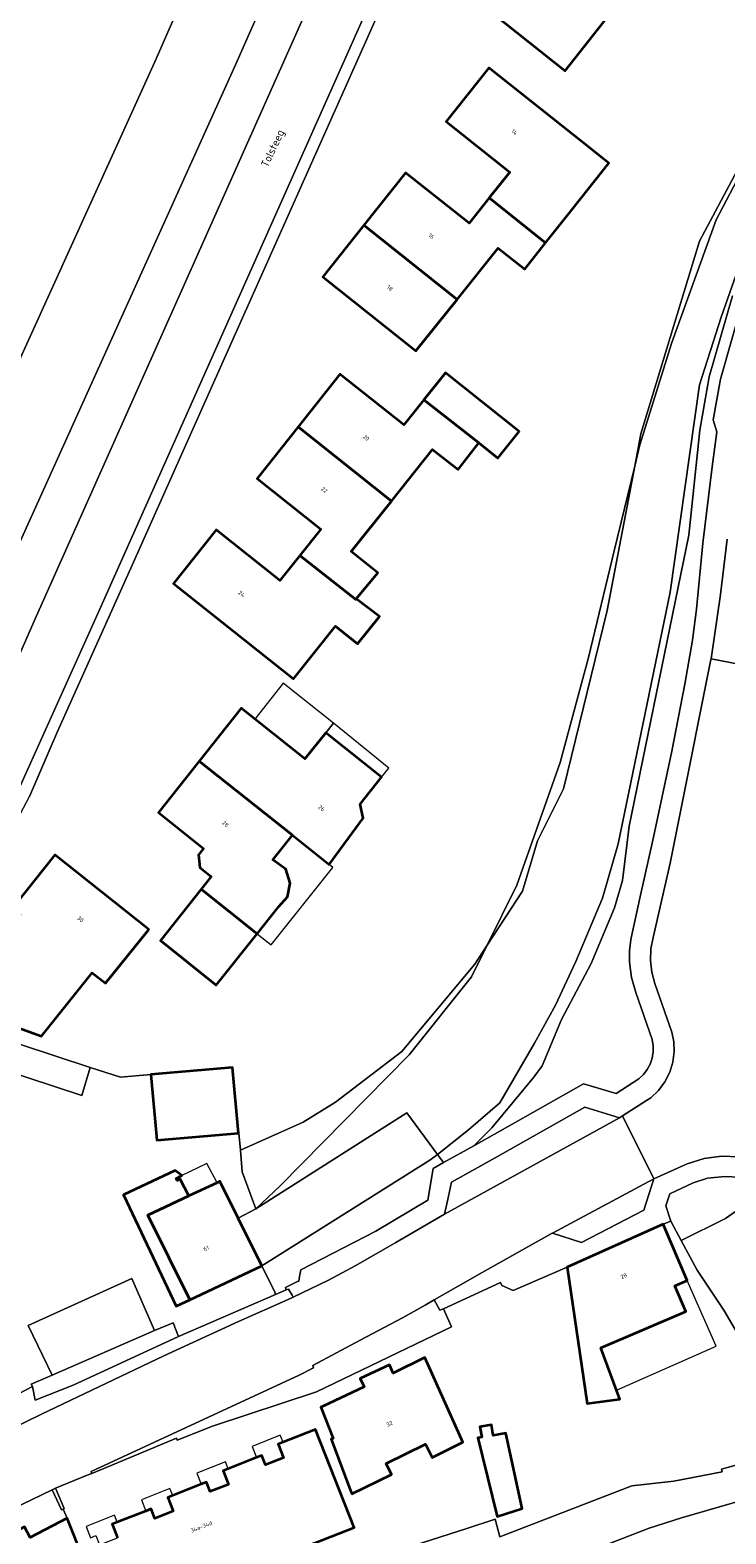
# Model space of a CAD drawing. Header units: metres. Extents: x 110065 to 112666, y 425872 to 427362.
# Tile 36 of 104: x 111259 to 111321, y 426334 to 426467. Entities that reach past the tile are written whole.
import ezdxf

# ---------------------------------------------------------------- set-up
doc = ezdxf.new("R2010")
doc.units = ezdxf.units.M
for name, color, linetype, lineweight in [('B-WE-GR-BEPLANTING_CULTUUR_HEESTERS-GV', 90, 'Continuous', 18), ('B-WE-GR-GRAS-GV', 60, 'Continuous', 13), ('B-WE-GR-GROENVOORZIENING-GV', 80, 'Continuous', 18), ('B-WE-IE-TERREINAFSCHEIDING_KUNSTMATIG_HEKWERK-G', 20, 'IE-TERREINAFSCHEIDING-KUNSTMATIG', 18), ('B-WE-IE-TERREINAFSCHEIDING_KUNSTMATIG_MUUR-GV', 90, 'IE-TERREINAFSCHEIDING-KUNSTMATIG-DICHT', 18), ('B-WE-OG-BEBOUWING-GV', 7, 'Continuous', 35), ('B-WE-OG-BEBOUWING-T18', 10, 'Continuous', 18), ('B-WE-OG-BEBOUWING_LUIFEL-GV', 7, 'Continuous', 18), ('B-WE-OG-BEBOUWING_OVERIG-GV', 7, 'Continuous', 18), ('B-WE-OG-BEBOUWING_STRAATNAAM-T35', 50, 'Continuous', 35), ('B-WE-OG-TERREIN_ERF-GV', 7, 'Continuous', 18), ('B-WE-OG-WATER-GV', 130, 'Continuous', 18), ('B-WE-VH-ONVERHARD-GV', 252, 'Continuous', 18), ('B-WE-VH-VERHARDING_ASFALT-GV', 252, 'Continuous', 18), ('B-WE-VH-VERHARDING_BETONSTRAATSTEEN-GV', 252, 'Continuous', 18), ('B-WE-VH-VERHARDING_OPEN-GV', 252, 'Continuous', 18), ('B-WE-VH-VERHARDING_TEGEL-GV', 252, 'Continuous', 18)]:
    doc.layers.add(name, color=color, linetype=linetype, lineweight=lineweight)
doc.styles.add('NLCS-ISO-M200-T18', font='NLCS-ISO.ttf')
doc.styles.add('NLCS-ISO-M200-T35', font='NLCS-ISO.ttf')
doc.linetypes.add('IE-TERREINAFSCHEIDING-KUNSTMATIG', pattern='A,4,[82,NLCS.SHX,S=0.75,R=90,X=0,Y=0],4,-2', length=10)
doc.linetypes.add('IE-TERREINAFSCHEIDING-KUNSTMATIG-DICHT', pattern='A,8,-1,[82,NLCS.SHX,S=0.75,R=90,X=0,Y=0],-1', length=10)

msp = doc.modelspace()

# ---------------------------------------------------------------- linework, layer by layer
at = {"layer": 'B-WE-GR-BEPLANTING_CULTUUR_HEESTERS-GV', "flags": 128}
for points in [[(111324.883, 426459.601), (111320.01, 426450.36), (111316.1, 426439.53), (111313.27, 426430.49), (111312.817, 426428.619), (111310.4, 426415.866), (111306.531, 426400.101), (111304.22, 426395.512), (111302.896, 426391.068), (111299.775, 426386.285), (111298.39, 426383.49), (111292.9, 426376.6), (111281.49, 426365.038), (111279.35, 426362.984), (111292.685, 426371.49), (111295.39, 426367.813), (111298.131, 426369.979), (111300.9, 426372.359), (111303.975, 426377.623), (111305.83, 426380.994), (111307.605, 426384.856), (111309.968, 426390.452), (111311.348, 426395.242), (111315.953, 426417.474), (111318.552, 426435.792), (111320.454, 426441.762), (111323.069, 426449.224)], [(111323.069, 426449.224), (111320.454, 426441.762), (111318.552, 426435.792), (111315.953, 426417.474), (111311.348, 426395.242), (111309.968, 426390.452), (111307.605, 426384.856), (111305.83, 426380.994), (111303.975, 426377.623), (111300.9, 426372.359), (111298.131, 426369.979), (111295.39, 426367.813), (111295.39, 426367.813), (111295.39, 426367.813), (111295.93, 426367.078), (111298.597, 426368.576), (111300.19, 426370.151), (111303.907, 426374.627), (111304.637, 426375.644), (111306.339, 426379.71), (111308.961, 426384.675), (111311.028, 426389.576), (111311.733, 426391.995), (111312.324, 426396.81), (111317.597, 426422.525), (111318.564, 426431.793), (111319.411, 426436.505), (111321.447, 426443.662)], [(111321.447, 426443.662), (111319.411, 426436.505), (111318.564, 426431.793), (111317.597, 426422.525), (111312.324, 426396.81), (111311.733, 426391.995), (111311.028, 426389.576), (111308.961, 426384.675), (111306.339, 426379.71), (111304.637, 426375.644), (111303.907, 426374.627), (111300.19, 426370.151), (111298.597, 426368.576), (111298.597, 426368.576), (111298.597, 426368.576), (111301.57, 426370.247), (111304.489, 426371.887), (111308.306, 426374.032), (111311.169, 426373.202), (111313.195, 426374.48), (111313.598, 426374.859), (111313.933, 426375.299), (111314.192, 426375.788), (111314.367, 426376.313), (111314.455, 426376.859), (111314.452, 426377.412), (111314.358, 426377.957), (111312.929, 426382.102), (111312.53, 426383.43), (111312.348, 426384.804), (111312.354, 426385.798), (111312.474, 426386.784), (111313.26, 426390.453), (111314.487, 426395.822), (111316.109, 426403.43), (111317.253, 426409.362), (111317.925, 426413.24), (111318.288, 426415.972), (111318.85, 426421.811), (111319.657, 426428.557), (111320.061, 426431.652), (111319.742, 426432.693), (111320.386, 426436.279), (111322.396, 426443.343)]]:
    msp.add_lwpolyline(points, dxfattribs=at)
for points in [[(111310.4, 426415.866), (111312.817, 426428.619), (111311, 426421.12), (111308.745, 426411.699), (111306.23, 426402.44), (111302.4, 426391.58), (111299.775, 426386.285), (111302.896, 426391.068), (111304.22, 426395.512), (111306.531, 426400.101), (111310.4, 426415.866), (111310.4, 426415.866)], [(111295.39, 426367.813), (111292.685, 426371.49), (111279.35, 426362.984), (111277.782, 426362.181), (111279.871, 426357.958), (111294.724, 426367.286), (111295.39, 426367.813), (111295.39, 426367.813)], [(111279.871, 426357.958), (111281.014, 426355.647), (111281.08, 426355.423), (111282.024, 426355.829), (111281.953, 426356.046), (111283.02, 426356.569), (111283.129, 426356.623), (111283.203, 426357.008), (111283.32, 426357.616), (111289.93, 426361.031), (111294.535, 426363.773), (111295.001, 426366.556), (111295.93, 426367.078), (111295.39, 426367.813), (111294.724, 426367.286), (111279.871, 426357.958), (111279.871, 426357.958)]]:
    msp.add_lwpolyline(points, close=True, dxfattribs=at)
at = {"layer": 'B-WE-GR-GRAS-GV', "flags": 128}
for points in [[(111252.8, 426399.14), (111259.85, 426415.11), (111301.278, 426508.031), (111308.054, 426522.806), (111310.137, 426527.674), (111312.124, 426532.317), (111305.967, 426537.671), (111304.521, 426539.059), (111304.521, 426539.059), (111304.521, 426539.059), (111303.702, 426539.984), (111302.62, 426537.613), (111301.25, 426534.609), (111302.347, 426532.505), (111303.359, 426531.113), (111304.165, 426529.719), (111304.683, 426528.533), (111304.743, 426527.797), (111304.559, 426526.808), (111292.587, 426498.095), (111277.548, 426464.047), (111252.685, 426409.122)], [(111269.679, 426317.603), (111314.087, 426334.777), (111316.955, 426335.705), (111327.041, 426338.626), (111327.129, 426338.246), (111331.222, 426339.373), (111331.332, 426339.03), (111333.895, 426339.732), (111333.895, 426339.732), (111333.895, 426339.732), (111334.009, 426343.764), (111327.426, 426341.935), (111320.499, 426340.01), (111320.536, 426339.778), (111316.288, 426338.938), (111312.574, 426338.521), (111300.89, 426334.032), (111300.489, 426335.586), (111297.999, 426334.76), (111290.079, 426332.213)], [(111333.391, 426330.832), (111333.895, 426339.732), (111331.332, 426339.03), (111331.222, 426339.373), (111327.129, 426338.246), (111327.041, 426338.626), (111316.955, 426335.705), (111314.087, 426334.777), (111269.679, 426317.603)]]:
    msp.add_lwpolyline(points, dxfattribs=at)
at = {"layer": 'B-WE-GR-GROENVOORZIENING-GV', "flags": 128}
msp.add_lwpolyline([(111178.298, 426426.741), (111179.968, 426427.446), (111182.336, 426427.92), (111183.101, 426427.945), (111184.275, 426427.74), (111236.05, 426407.166), (111240.425, 426405.427), (111242.394, 426404.979), (111243.233, 426405.138), (111243.832, 426405.508), (111245.037, 426406.951), (111252.116, 426424.094), (111270.428, 426464.313), (111282.555, 426492.01), (111291.908, 426513.056), (111292.112, 426515.006), (111291.87, 426516.217), (111291.289, 426517.551), (111290.568, 426518.506), (111289.491, 426519.434), (111288.293, 426520.171), (111278.311, 426525.97), (111257.935, 426536.092), (111244.969, 426545.458)], dxfattribs=at)
msp.add_lwpolyline([(111316.005, 426361.914), (111316.93, 426360.198), (111320.832, 426362.149), (111326.406, 426366.04), (111325.099, 426366.758), (111324.467, 426365.047), (111323.316, 426365.491), (111322.034, 426365.786), (111320.801, 426365.852), (111319.256, 426365.721), (111317.974, 426365.31), (111315.919, 426364.324), (111315.58, 426363.264), (111316.005, 426361.914), (111316.005, 426361.914)], close=True, dxfattribs=at)
at = {"layer": 'B-WE-IE-TERREINAFSCHEIDING_KUNSTMATIG_HEKWERK-G', "flags": 128}
msp.add_lwpolyline([(111279.35, 426362.984), (111277.782, 426362.181)], dxfattribs=at)
at = {"layer": 'B-WE-IE-TERREINAFSCHEIDING_KUNSTMATIG_MUUR-GV', "flags": 128}
msp.add_lwpolyline([(111262.411, 426336.513), (111261.646, 426338.312), (111261.354, 426338.18), (111262.155, 426336.407), (111262.307, 426336.47), (111262.411, 426336.513), (111262.411, 426336.513)], close=True, dxfattribs=at)
at = {"layer": 'B-WE-OG-BEBOUWING-GV', "flags": 128}
for points in [[(111305.433, 426472.263), (111299.834, 426476.728), (111296.057, 426471.992), (111306.666, 426463.532), (111312.196, 426470.528), (111307.235, 426474.537), (111305.433, 426472.263), (111305.433, 426472.263)], [(111308.218, 426457.218), (111299.936, 426463.796), (111296.163, 426459.046), (111301.775, 426454.589), (111299.966, 426452.316), (111304.95, 426448.328), (111306.834, 426450.699), (111310.544, 426455.37), (111308.218, 426457.218), (111308.218, 426457.218)], [(111288.891, 426449.901), (111297.121, 426443.335), (111300.762, 426447.87), (111303.097, 426445.995), (111304.95, 426448.328), (111299.966, 426452.316), (111298.177, 426450.068), (111292.573, 426454.528), (111288.891, 426449.901), (111288.891, 426449.901)], [(111297.121, 426443.335), (111288.891, 426449.901), (111285.256, 426445.334), (111293.474, 426438.794), (111297.121, 426443.335), (111297.121, 426443.335)], [(111292.407, 426432.247), (111286.776, 426436.729), (111283.074, 426432.078), (111291.34, 426425.515), (111294.951, 426430.079), (111297.205, 426428.319), (111299.045, 426430.656), (111294.181, 426434.47), (111292.407, 426432.247), (111292.407, 426432.247)], [(111302.62, 426431.664), (111296.086, 426436.859), (111294.181, 426434.47), (111299.045, 426430.656), (111300.738, 426429.316), (111302.62, 426431.664), (111302.62, 426431.664)], [(111291.34, 426425.515), (111283.074, 426432.078), (111279.45, 426427.525), (111285.079, 426423.044), (111283.231, 426420.721), (111288.168, 426416.829), (111288.214, 426416.885), (111290.119, 426419.182), (111287.773, 426421.06), (111291.34, 426425.515), (111291.34, 426425.515)], [(111281.471, 426418.507), (111275.847, 426422.982), (111272.076, 426418.243), (111282.672, 426409.81), (111286.371, 426414.458), (111288.327, 426412.901), (111290.264, 426415.334), (111288.214, 426416.885), (111288.168, 426416.829), (111283.231, 426420.721), (111281.471, 426418.507), (111281.471, 426418.507)], [(111274.334, 426402.532), (111282.567, 426395.999), (111285.831, 426393.41), (111288.838, 426397.511), (111288.551, 426398.739), (111290.455, 426401.131), (111285.515, 426405.061), (111283.682, 426402.764), (111278.048, 426407.224), (111274.334, 426402.532), (111274.334, 426402.532)], [(111282.567, 426395.999), (111274.334, 426402.532), (111270.744, 426397.998), (111274.727, 426394.845), (111274.268, 426394.265), (111274.399, 426393.143), (111275.395, 426392.354), (111274.505, 426391.23), (111279.448, 426387.297), (111281.369, 426389.711), (111282.148, 426390.565), (111282.385, 426391.78), (111282.004, 426392.997), (111280.845, 426393.835), (111282.567, 426395.999), (111282.567, 426395.999)], [(111269.879, 426387.682), (111261.593, 426394.27), (111257.822, 426389.527), (111258.503, 426388.986), (111254.816, 426384.255), (111255.035, 426384.084), (111253.94, 426380.57), (111260.414, 426378.253), (111264.89, 426383.861), (111266.065, 426382.924), (111269.879, 426387.682), (111269.879, 426387.682)], [(111279.448, 426387.297), (111274.505, 426391.23), (111270.914, 426386.695), (111275.847, 426382.771), (111279.448, 426387.297), (111279.448, 426387.297)], [(111277.796, 426369.694), (111277.283, 426375.495), (111270.066, 426374.857), (111270.579, 426369.056), (111277.796, 426369.694), (111277.796, 426369.694)], [(111272.795, 426365.932), (111272.226, 426366.395), (111267.658, 426364.224), (111272.293, 426354.387), (111273.517, 426354.964), (111269.795, 426362.427), (111273.416, 426364.133), (111272.654, 426365.622), (111272.381, 426365.515), (111272.291, 426365.687), (111272.795, 426365.932), (111272.795, 426365.932)], [(111269.795, 426362.427), (111273.517, 426354.964), (111279.871, 426357.958), (111277.782, 426362.181), (111276.174, 426365.432), (111275.913, 426365.309), (111273.416, 426364.133), (111269.795, 426362.427), (111269.795, 426362.427)], [(111317.468, 426356.675), (111315.344, 426361.636), (111306.849, 426357.85), (111308.628, 426345.796), (111311.498, 426346.198), (111309.819, 426350.708), (111317.35, 426353.931), (111316.376, 426356.207), (111317.468, 426356.675), (111317.468, 426356.675)], [(111297.642, 426342.384), (111294.286, 426349.856), (111291.478, 426348.491), (111291.139, 426349.215), (111288.564, 426348.011), (111288.903, 426347.287), (111285.237, 426345.551), (111285.095, 426345.484), (111286.172, 426342.702), (111286.011, 426342.642), (111287.644, 426338.271), (111287.829, 426337.817), (111291.333, 426339.539), (111290.858, 426340.505), (111294.333, 426342.212), (111294.909, 426341.041), (111297.642, 426342.384), (111297.642, 426342.384)], [(111300.324, 426342.982), (111300.169, 426343.92), (111299.139, 426343.728), (111299.311, 426342.814), (111298.959, 426342.78), (111300.653, 426335.814), (111302.862, 426336.519), (111301.417, 426343.178), (111300.324, 426342.982), (111300.324, 426342.982)], [(111265.559, 426328.416), (111262.669, 426335.671), (111259.411, 426333.972), (111258.913, 426334.903), (111253.949, 426332.255), (111258.166, 426324.514), (111263.068, 426327.137), (111265.559, 426328.416), (111265.559, 426328.416)]]:
    msp.add_lwpolyline(points, close=True, dxfattribs=at)
msp.add_lwpolyline([(111283.141, 426332.927), (111288.033, 426334.859), (111284.617, 426343.509), (111281.749, 426342.386), (111281.302, 426342.211), (111281.78, 426341.002), (111280.198, 426340.377), (111279.868, 426341.214), (111279.403, 426341.031), (111276.891, 426340.039), (111276.445, 426339.863), (111276.923, 426338.653), (111275.304, 426338.014), (111274.974, 426338.851), (111274.509, 426338.668), (111271.997, 426337.676), (111271.551, 426337.5), (111272.028, 426336.291), (111270.41, 426335.651), (111270.079, 426336.488), (111269.614, 426336.305), (111267.094, 426335.309), (111266.657, 426335.137), (111266.831, 426334.696), (111267.131, 426333.937)], dxfattribs=at)
at = {"layer": 'B-WE-OG-BEBOUWING_LUIFEL-GV', "flags": 128}
for points in [[(111286.203, 426405.91), (111281.764, 426409.441), (111279.254, 426406.27), (111283.682, 426402.764), (111285.515, 426405.061), (111286.203, 426405.91), (111286.203, 426405.91)], [(111290.455, 426401.131), (111291.106, 426401.942), (111286.203, 426405.91), (111285.515, 426405.061), (111290.455, 426401.131), (111290.455, 426401.131)], [(111285.831, 426393.41), (111282.567, 426395.999), (111280.845, 426393.835), (111282.004, 426392.997), (111282.385, 426391.78), (111282.148, 426390.565), (111281.369, 426389.711), (111279.448, 426387.297), (111280.683, 426386.313), (111286.137, 426393.166), (111285.831, 426393.41), (111285.831, 426393.41)], [(111311.209, 426346.976), (111320.018, 426350.873), (111317.468, 426356.675), (111316.376, 426356.207), (111317.35, 426353.931), (111309.819, 426350.708), (111311.209, 426346.976), (111311.209, 426346.976)]]:
    msp.add_lwpolyline(points, close=True, dxfattribs=at)
at = {"layer": 'B-WE-OG-BEBOUWING_OVERIG-GV', "flags": 128}
for points in [[(111275.913, 426365.309), (111275.007, 426367.005), (111272.795, 426365.932), (111272.291, 426365.687), (111272.381, 426365.515), (111272.654, 426365.622), (111273.416, 426364.133), (111275.913, 426365.309), (111275.913, 426365.309)], [(111279.403, 426341.031), (111279.868, 426341.214), (111280.198, 426340.377), (111281.78, 426341.002), (111281.302, 426342.211), (111281.749, 426342.386), (111281.506, 426343.001), (111279.013, 426342.017), (111279.403, 426341.031), (111279.403, 426341.031)], [(111274.509, 426338.668), (111274.974, 426338.851), (111275.304, 426338.014), (111276.923, 426338.653), (111276.445, 426339.863), (111276.891, 426340.039), (111276.649, 426340.653), (111274.119, 426339.654), (111274.509, 426338.668), (111274.509, 426338.668)], [(111269.614, 426336.305), (111270.079, 426336.488), (111270.41, 426335.651), (111272.028, 426336.291), (111271.551, 426337.5), (111271.997, 426337.676), (111271.755, 426338.29), (111269.225, 426337.291), (111269.614, 426336.305), (111269.614, 426336.305)], [(111264.739, 426333.949), (111265.204, 426334.133), (111265.531, 426333.305), (111267.131, 426333.937), (111266.831, 426334.696), (111266.657, 426335.137), (111267.094, 426335.309), (111266.851, 426335.923), (111264.349, 426334.935), (111264.739, 426333.949), (111264.739, 426333.949)]]:
    msp.add_lwpolyline(points, close=True, dxfattribs=at)
at = {"layer": 'B-WE-OG-TERREIN_ERF-GV', "flags": 128}
for points in [[(111305.433, 426472.263), (111307.235, 426474.537), (111309.024, 426476.793), (111303.397, 426481.25), (111307.059, 426485.873), (111310.704, 426490.475), (111316.332, 426486.016), (111318.187, 426488.306), (111320.065, 426490.624), (111325.002, 426486.627), (111323.117, 426484.273), (111324.298, 426483.328), (111322.425, 426481), (111320.064, 426482.871), (111316.472, 426478.337), (111312.87, 426473.822), (111315.624, 426471.628), (111313.761, 426469.291), (111312.196, 426470.528), (111306.666, 426463.532), (111296.057, 426471.992), (111299.834, 426476.728), (111305.433, 426472.263), (111305.433, 426472.263)], [(111288.891, 426449.901), (111292.573, 426454.528), (111298.177, 426450.068), (111299.966, 426452.316), (111301.775, 426454.589), (111296.163, 426459.046), (111299.936, 426463.796), (111308.218, 426457.218), (111310.544, 426455.37), (111306.834, 426450.699), (111304.95, 426448.328), (111303.097, 426445.995), (111300.762, 426447.87), (111297.121, 426443.335), (111293.474, 426438.794), (111285.256, 426445.334), (111288.891, 426449.901), (111288.891, 426449.901)], [(111320.01, 426450.36), (111324.883, 426459.601), (111321.885, 426454.721), (111318.549, 426448.469), (111313.356, 426431.466), (111312.817, 426428.619), (111313.27, 426430.49), (111316.1, 426439.53), (111320.01, 426450.36), (111320.01, 426450.36)], [(111291.34, 426425.515), (111287.773, 426421.06), (111290.119, 426419.182), (111288.214, 426416.885), (111290.264, 426415.334), (111288.327, 426412.901), (111286.371, 426414.458), (111282.672, 426409.81), (111272.076, 426418.243), (111275.847, 426422.982), (111281.471, 426418.507), (111283.231, 426420.721), (111285.079, 426423.044), (111279.45, 426427.525), (111283.074, 426432.078), (111286.776, 426436.729), (111292.407, 426432.247), (111294.181, 426434.47), (111296.086, 426436.859), (111302.62, 426431.664), (111300.738, 426429.316), (111299.045, 426430.656), (111297.205, 426428.319), (111294.951, 426430.079), (111291.34, 426425.515), (111291.34, 426425.515)], [(111290.455, 426401.131), (111288.551, 426398.739), (111288.838, 426397.511), (111285.831, 426393.41), (111282.567, 426395.999), (111280.845, 426393.835), (111282.004, 426392.997), (111282.385, 426391.78), (111282.148, 426390.565), (111281.369, 426389.711), (111279.448, 426387.297), (111275.847, 426382.771), (111270.914, 426386.695), (111274.505, 426391.23), (111275.395, 426392.354), (111274.399, 426393.143), (111274.268, 426394.265), (111274.727, 426394.845), (111270.744, 426397.998), (111274.334, 426402.532), (111278.048, 426407.224), (111283.682, 426402.764), (111285.515, 426405.061), (111290.455, 426401.131), (111290.455, 426401.131)], [(111269.879, 426387.682), (111266.065, 426382.924), (111264.89, 426383.861), (111260.414, 426378.253), (111253.94, 426380.57), (111255.035, 426384.084), (111254.816, 426384.255), (111258.503, 426388.986), (111257.822, 426389.527), (111261.593, 426394.27), (111269.879, 426387.682), (111269.879, 426387.682)], [(111298.39, 426383.49), (111299.775, 426386.285), (111298.678, 426384.603), (111292.252, 426376.906), (111286.392, 426372.43), (111283.511, 426370.641), (111277.979, 426368.176), (111278.143, 426366.262), (111279.35, 426362.984), (111281.49, 426365.038), (111292.9, 426376.6), (111298.39, 426383.49), (111298.39, 426383.49)], [(111297.642, 426342.384), (111294.909, 426341.041), (111294.333, 426342.212), (111290.858, 426340.505), (111291.333, 426339.539), (111287.829, 426337.817), (111287.644, 426338.271), (111286.011, 426342.642), (111286.172, 426342.702), (111285.095, 426345.484), (111285.237, 426345.551), (111288.903, 426347.287), (111288.564, 426348.011), (111291.139, 426349.215), (111291.478, 426348.491), (111294.286, 426349.856), (111297.642, 426342.384), (111297.642, 426342.384)], [(111300.324, 426342.982), (111301.417, 426343.178), (111302.862, 426336.519), (111300.653, 426335.814), (111298.959, 426342.78), (111299.311, 426342.814), (111299.139, 426343.728), (111300.169, 426343.92), (111300.324, 426342.982), (111300.324, 426342.982)], [(111262.155, 426336.407), (111261.354, 426338.18), (111255.037, 426335.137), (111253.014, 426334.087), (111253.949, 426332.255), (111258.913, 426334.903), (111259.411, 426333.972), (111262.669, 426335.671), (111262.307, 426336.47), (111262.155, 426336.407), (111262.155, 426336.407)]]:
    msp.add_lwpolyline(points, close=True, dxfattribs=at)
for points in [[(111291.942, 426472.635), (111268.414, 426419.874), (111261.82, 426405.167), (111259.349, 426399.433)], [(111252.089, 426379.623), (111264.708, 426375.492), (111267.375, 426374.619), (111270.066, 426374.857), (111277.283, 426375.495), (111277.796, 426369.694), (111277.848, 426369.697), (111277.979, 426368.176), (111283.511, 426370.641), (111286.392, 426372.43), (111292.252, 426376.906), (111298.678, 426384.603), (111299.775, 426386.285), (111302.4, 426391.58), (111306.23, 426402.44), (111308.745, 426411.699), (111311, 426421.12), (111312.817, 426428.619), (111312.817, 426428.619), (111312.817, 426428.619), (111313.356, 426431.466), (111318.549, 426448.469), (111321.885, 426454.721)], [(111245.865, 426340.1), (111259.596, 426347.308), (111259.491, 426347.518), (111261.332, 426348.318), (111259.23, 426352.691), (111268.396, 426356.856), (111270.38, 426352.249), (111272.037, 426352.937), (111272.508, 426351.733), (111281.08, 426355.423), (111281.014, 426355.647), (111279.871, 426357.958), (111273.517, 426354.964), (111269.795, 426362.427), (111273.416, 426364.133), (111275.913, 426365.309), (111276.174, 426365.432), (111277.782, 426362.181), (111279.35, 426362.984), (111278.143, 426366.262), (111277.979, 426368.176), (111277.979, 426368.176), (111277.979, 426368.176), (111277.848, 426369.697), (111277.796, 426369.694), (111270.579, 426369.056), (111270.066, 426374.857), (111267.375, 426374.619), (111264.708, 426375.492), (111263.957, 426373.018), (111252.13, 426376.89)], [(111322.39, 426351.133), (111320.694, 426354.059), (111318.346, 426357.57), (111316.93, 426360.198), (111316.005, 426361.914), (111315.344, 426361.636), (111317.468, 426356.675), (111316.376, 426356.207), (111317.35, 426353.931), (111309.819, 426350.708), (111311.498, 426346.198), (111308.628, 426345.796), (111306.849, 426357.85), (111302.072, 426355.787), (111301.072, 426356.22), (111300.955, 426356.495), (111295.922, 426354.155), (111296.644, 426352.564), (111284.711, 426346.83), (111275.509, 426343.809), (111272.39, 426342.559), (111272.32, 426342.725), (111264.859, 426339.623), (111264.43, 426339.458), (111261.646, 426338.312), (111262.411, 426336.513), (111262.307, 426336.47), (111262.307, 426336.47), (111262.307, 426336.47), (111262.669, 426335.671), (111265.559, 426328.416)], [(111267.131, 426333.937), (111266.831, 426334.696), (111266.657, 426335.137), (111267.094, 426335.309), (111269.614, 426336.305), (111270.079, 426336.488), (111270.41, 426335.651), (111272.028, 426336.291), (111271.551, 426337.5), (111271.997, 426337.676), (111274.509, 426338.668), (111274.974, 426338.851), (111275.304, 426338.014), (111276.923, 426338.653), (111276.445, 426339.863), (111276.891, 426340.039), (111279.403, 426341.031), (111279.868, 426341.214), (111280.198, 426340.377), (111281.78, 426341.002), (111281.302, 426342.211), (111281.749, 426342.386), (111284.617, 426343.509), (111288.033, 426334.859), (111283.141, 426332.927)], [(111290.079, 426332.213), (111297.999, 426334.76), (111300.489, 426335.586), (111300.89, 426334.032), (111312.574, 426338.521), (111316.288, 426338.938), (111320.536, 426339.778), (111320.499, 426340.01), (111327.426, 426341.935)]]:
    msp.add_lwpolyline(points, dxfattribs=at)
at = {"layer": 'B-WE-OG-WATER-GV', "flags": 128}
msp.add_lwpolyline([(111252.685, 426409.122), (111277.548, 426464.047), (111292.587, 426498.095), (111304.559, 426526.808), (111304.743, 426527.797), (111304.683, 426528.533), (111304.165, 426529.719), (111303.359, 426531.113), (111302.347, 426532.505), (111302.347, 426532.505), (111302.347, 426532.505), (111301.25, 426534.609), (111290.568, 426518.506), (111291.289, 426517.551), (111291.87, 426516.217), (111292.112, 426515.006), (111291.908, 426513.056), (111282.555, 426492.01), (111270.428, 426464.313), (111252.116, 426424.094)], dxfattribs=at)
at = {"layer": 'B-WE-VH-ONVERHARD-GV', "flags": 128}
msp.add_lwpolyline([(111327.426, 426341.935), (111334.009, 426343.764), (111342.294, 426346.067), (111342.776, 426346.567), (111336.51, 426355.361), (111329.963, 426364.926), (111328.627, 426364.06), (111327.591, 426365.133), (111326.406, 426366.04), (111320.832, 426362.149), (111316.93, 426360.198), (111318.346, 426357.57), (111320.694, 426354.059), (111322.39, 426351.133), (111324.445, 426348.167), (111326.368, 426345.392), (111327.426, 426341.935), (111327.426, 426341.935)], close=True, dxfattribs=at)
at = {"layer": 'B-WE-VH-VERHARDING_ASFALT-GV', "flags": 128}
for points in [[(111320.982, 426422.147), (111320.385, 426417.276), (111319.568, 426411.586), (111319.568, 426411.586), (111319.568, 426411.586), (111326.737, 426410.193)], [(111255.037, 426335.137), (111261.354, 426338.18), (111261.646, 426338.312), (111264.43, 426339.458), (111264.859, 426339.623), (111264.789, 426339.809), (111283.169, 426348.296), (111284.449, 426348.957), (111284.368, 426349.156), (111288.574, 426351.389), (111292.302, 426353.374), (111294.306, 426354.499), (111295.096, 426354.95), (111299.354, 426357.381), (111305.529, 426360.835), (111305.547, 426360.844), (111314.069, 426365.401), (111314.506, 426365.635), (111311.755, 426371.223), (111311.475, 426371.044), (111296.008, 426362.533), (111291.706, 426360.032), (111288.188, 426357.99), (111285.76, 426356.711), (111282.652, 426355.202), (111282.185, 426354.975), (111277.822, 426353.031), (111271.201, 426350.026), (111260.401, 426344.865), (111246.778, 426338.196)]]:
    msp.add_lwpolyline(points, dxfattribs=at)
at = {"layer": 'B-WE-VH-VERHARDING_BETONSTRAATSTEEN-GV', "flags": 128}
for points in [[(111314.622, 426525.755), (111310.137, 426527.674), (111308.054, 426522.806), (111301.278, 426508.031), (111259.85, 426415.11), (111252.8, 426399.14), (111252.582, 426398.759), (111244.038, 426388.117), (111248.151, 426385.383), (111256.453, 426396.15), (111257.037, 426397.08), (111265.527, 426415.915), (111303.975, 426502.151), (111314.622, 426525.755), (111314.622, 426525.755)], [(111296.008, 426362.533), (111311.475, 426371.044), (111308.399, 426371.983), (111300.496, 426367.518), (111296.641, 426365.341), (111296.271, 426363.7), (111296.008, 426362.533), (111296.008, 426362.533)], [(111314.303, 426364.991), (111314.506, 426365.635), (111314.069, 426365.401), (111305.547, 426360.844), (111308.131, 426360.013), (111313.637, 426362.875), (111314.303, 426364.991), (111314.303, 426364.991)]]:
    msp.add_lwpolyline(points, close=True, dxfattribs=at)
for points in [[(111326.737, 426410.193), (111319.568, 426411.586), (111319.559, 426411.525), (111316.815, 426397.813), (111315.956, 426393.522), (111314.452, 426386.975), (111314.246, 426385.961), (111314.202, 426384.928), (111314.322, 426383.901), (111314.602, 426382.905), (111316.089, 426378.604), (111316.262, 426377.759), (111316.3, 426376.898), (111316.186, 426375.964), (111315.914, 426375.063), (111315.491, 426374.222), (111314.929, 426373.467), (111314.247, 426372.819), (111313.849, 426372.564), (111311.755, 426371.223), (111311.755, 426371.223), (111311.755, 426371.223), (111314.506, 426365.635), (111317.469, 426366.971), (111318.95, 426367.433), (111320.486, 426367.646), (111322.037, 426367.606)], [(111252.13, 426376.89), (111263.957, 426373.018), (111264.708, 426375.492), (111252.089, 426379.623)]]:
    msp.add_lwpolyline(points, dxfattribs=at)
at = {"layer": 'B-WE-VH-VERHARDING_OPEN-GV', "flags": 128}
for points in [[(111270.38, 426352.249), (111268.396, 426356.856), (111259.23, 426352.691), (111261.332, 426348.318), (111270.38, 426352.249), (111270.38, 426352.249)], [(111264.859, 426339.623), (111272.32, 426342.725), (111272.39, 426342.559), (111275.509, 426343.809), (111284.711, 426346.83), (111296.644, 426352.564), (111295.922, 426354.155), (111295.592, 426354.037), (111295.246, 426354.682), (111295.096, 426354.95), (111294.306, 426354.499), (111292.302, 426353.374), (111288.574, 426351.389), (111284.368, 426349.156), (111284.449, 426348.957), (111283.169, 426348.296), (111264.789, 426339.809), (111264.859, 426339.623), (111264.859, 426339.623)]]:
    msp.add_lwpolyline(points, close=True, dxfattribs=at)
msp.add_lwpolyline([(111229.708, 426329.081), (111246.778, 426338.196), (111260.401, 426344.865), (111271.201, 426350.026), (111277.822, 426353.031), (111282.185, 426354.975), (111282.652, 426355.202), (111282.545, 426355.378), (111282.222, 426355.914), (111282.024, 426355.829), (111281.08, 426355.423), (111272.508, 426351.733), (111263.193, 426347.423), (111259.836, 426346.11), (111259.596, 426347.308), (111245.865, 426340.1), (111246.022, 426339.768), (111227.86, 426329.887)], dxfattribs=at)
at = {"layer": 'B-WE-VH-VERHARDING_TEGEL-GV', "flags": 128}
for points in [[(111317.107, 426528.689), (111316.272, 426529.563), (111315.904, 426528.598), (111314.622, 426525.755), (111303.975, 426502.151), (111265.527, 426415.915), (111257.037, 426397.08), (111256.453, 426396.15), (111248.151, 426385.383), (111248.527, 426384.282), (111256.967, 426394.925), (111259.349, 426399.433), (111261.82, 426405.167), (111268.414, 426419.874), (111291.942, 426472.635), (111312.621, 426518.924), (111316.852, 426528.134), (111317.107, 426528.689), (111317.107, 426528.689)], [(111272.508, 426351.733), (111272.037, 426352.937), (111270.38, 426352.249), (111261.332, 426348.318), (111259.491, 426347.518), (111259.596, 426347.308), (111259.836, 426346.11), (111263.193, 426347.423), (111272.508, 426351.733), (111272.508, 426351.733)]]:
    msp.add_lwpolyline(points, close=True, dxfattribs=at)
for points in [[(111322.396, 426443.343), (111320.386, 426436.279), (111319.742, 426432.693), (111320.061, 426431.652), (111319.657, 426428.557), (111318.85, 426421.811), (111318.288, 426415.972), (111317.925, 426413.24), (111317.253, 426409.362), (111316.109, 426403.43), (111314.487, 426395.822), (111313.26, 426390.453), (111312.474, 426386.784), (111312.354, 426385.798), (111312.348, 426384.804), (111312.53, 426383.43), (111312.929, 426382.102), (111314.358, 426377.957), (111314.452, 426377.412), (111314.455, 426376.859), (111314.367, 426376.313), (111314.192, 426375.788), (111313.933, 426375.299), (111313.598, 426374.859), (111313.195, 426374.48), (111311.169, 426373.202), (111308.306, 426374.032), (111304.489, 426371.887), (111301.57, 426370.247), (111298.597, 426368.576), (111295.93, 426367.078), (111295.001, 426366.556), (111294.535, 426363.773), (111289.93, 426361.031), (111283.32, 426357.616), (111283.203, 426357.008), (111283.129, 426356.623), (111283.02, 426356.569), (111281.953, 426356.046), (111282.024, 426355.829), (111282.024, 426355.829), (111282.024, 426355.829), (111282.222, 426355.914), (111282.545, 426355.378), (111282.652, 426355.202), (111285.76, 426356.711), (111288.188, 426357.99), (111291.706, 426360.032), (111296.008, 426362.533), (111296.271, 426363.7), (111296.641, 426365.341), (111300.496, 426367.518), (111308.399, 426371.983), (111311.475, 426371.044), (111311.755, 426371.223), (111313.849, 426372.564), (111314.247, 426372.819), (111314.929, 426373.467), (111315.491, 426374.222), (111315.914, 426375.063), (111316.186, 426375.964), (111316.3, 426376.898), (111316.262, 426377.759), (111316.089, 426378.604), (111314.602, 426382.905), (111314.322, 426383.901), (111314.202, 426384.928), (111314.246, 426385.961), (111314.452, 426386.975), (111315.956, 426393.522), (111316.815, 426397.813), (111319.559, 426411.525), (111319.568, 426411.586), (111320.385, 426417.276), (111320.982, 426422.147)], [(111322.037, 426367.606), (111320.486, 426367.646), (111318.95, 426367.433), (111317.469, 426366.971), (111314.506, 426365.635), (111314.303, 426364.991), (111313.637, 426362.875), (111308.131, 426360.013), (111305.547, 426360.844), (111305.529, 426360.835), (111299.354, 426357.381), (111295.096, 426354.95), (111295.096, 426354.95), (111295.096, 426354.95), (111295.246, 426354.682), (111295.592, 426354.037), (111295.922, 426354.155), (111300.955, 426356.495), (111301.072, 426356.22), (111302.072, 426355.787), (111306.849, 426357.85), (111315.344, 426361.636), (111316.005, 426361.914), (111315.58, 426363.264), (111315.919, 426364.324), (111317.974, 426365.31), (111319.256, 426365.721), (111320.801, 426365.852), (111322.034, 426365.786)]]:
    msp.add_lwpolyline(points, dxfattribs=at)

# ---------------------------------------------------------------- texts
at = {"layer": 'B-WE-OG-BEBOUWING-T18', "char_height": 0.36, "attachment_point": 5, "style": 'NLCS-ISO-M200-T18'}
for s, insert, rotation in [('14', (111302.187, 426458.137), 322), ('16', (111294.856, 426448.93), 321), ('18', (111291.185, 426444.343), 321), ('20', (111289.082, 426431.115), 322), ('22', (111285.392, 426426.519), 322), ('24', (111278.081, 426417.334), 321), ('26', (111285.145, 426398.393), 323.7), ('28', (111276.655, 426397.002), 322), ('30', (111263.846, 426388.598), 321), ('61', (111274.95, 426359.508), 25.2), ('28', (111311.848, 426357.063), 24), ('32', (111291.144, 426344.015), 25), ('34a-34d', (111274.532, 426334.914), 21.5)]:
    msp.add_mtext(s, dxfattribs=dict(at, insert=insert, rotation=rotation))
at = {"layer": 'B-WE-OG-BEBOUWING_STRAATNAAM-T35', "insert": (111280.914, 426456.639), "char_height": 0.7, "attachment_point": 5, "rotation": 65, "style": 'NLCS-ISO-M200-T35'}
msp.add_mtext('Tolsteeg', dxfattribs=at)

doc.saveas('drawing.dxf')
